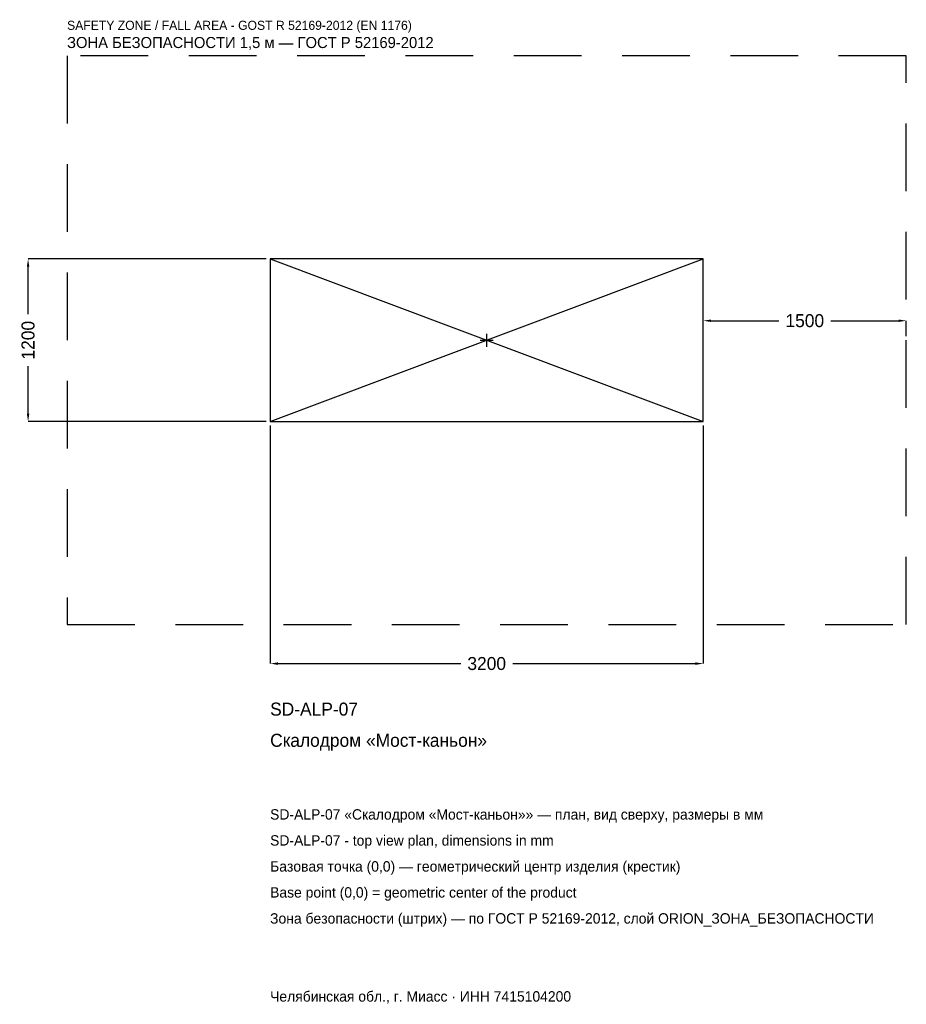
# Model space of a CAD drawing. Header units: metres. Extents: x -3450 to 3100, y -4904 to 2367.
import ezdxf

# ---------------------------------------------------------------- set-up
doc = ezdxf.new("R2010")
doc.units = ezdxf.units.M
doc.linetypes.add('DASHED', pattern=[800, 500, -300])
for name, color, linetype in [('ЗСК_ДАННЫЕ', 3, 'Continuous'), ('ЗСК_ЗОНА_БЕЗОПАСНОСТИ', 1, 'Continuous'), ('ЗСК_КОНТУР', 7, 'Continuous'), ('ЗСК_РАЗМЕРЫ', 8, 'Continuous')]:
    doc.layers.add(name, color=color, linetype=linetype)
doc.dimstyles.new('ORION', dxfattribs={"dimtxt": 96, "dimasz": 57.6, "dimexe": 1.25, "dimexo": 28.8, "dimtad": 1, "dimdec": 0, "dimcen": 2.5, "dimazin": 3, "dimtfac": 1, "dimtmove": 0, "dimatfit": 3})

# ---------------------------------------------------------------- blocks, each defined once
blk = doc.blocks.new('_CLOSEDFILLED')
at = {"color": 0, "linetype": 'BYBLOCK'}
blk.add_solid([(-1, 0.16), (0, 0), (-1, -0.16)], dxfattribs=at)
blk = doc.blocks.new('*D1')
for p, q in [((-1600, -628.8), (-1600, -2388)), ((1600, -628.8), (1600, -2388)), ((-1542.4, -2388), (-192, -2388)), ((192, -2388), (1542.4, -2388))]:
    blk.add_line(p, q)
at = {"layer": 'Defpoints'}
for p in [(-1600, -600), (1600, -600), (-1600, -2388)]:
    blk.add_point(p, dxfattribs=at)
at = {"layer": 'ЗСК_РАЗМЕРЫ', "xscale": 57.599999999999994, "yscale": 57.599999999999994, "rotation": 180}
blk.add_blockref('_CLOSEDFILLED', (-1600, -2388), dxfattribs=at)
at = {"layer": 'ЗСК_РАЗМЕРЫ', "xscale": 57.599999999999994, "yscale": 57.599999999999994}
blk.add_blockref('_CLOSEDFILLED', (1600, -2388), dxfattribs=at)
at = {"layer": 'ЗСК_РАЗМЕРЫ', "insert": (0, -2388), "char_height": 96, "attachment_point": 5}
blk.add_mtext('3200', dxfattribs=at)
blk = doc.blocks.new('*D2')
for p, q in [((-1628.8, 600), (-3388, 600)), ((-3388, 192), (-3388, 542.4)), ((-3388, -542.4), (-3388, -192)), ((-1628.8, -600), (-3388, -600))]:
    blk.add_line(p, q)
at = {"layer": 'Defpoints'}
for p in [(-1600, 600), (-3388, -600), (-1600, -600)]:
    blk.add_point(p, dxfattribs=at)
at = {"layer": 'ЗСК_РАЗМЕРЫ', "xscale": 57.599999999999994, "yscale": 57.599999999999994}
for p, rotation in [((-3388, 600), 90), ((-3388, -600), 270)]:
    blk.add_blockref('_CLOSEDFILLED', p, dxfattribs=dict(at, rotation=rotation))
at = {"layer": 'ЗСК_РАЗМЕРЫ', "insert": (-3388, 0), "char_height": 96, "attachment_point": 5, "rotation": 90}
blk.add_mtext('1200', dxfattribs=at)
blk = doc.blocks.new('*D3')
for p, q in [((1600, 28.8), (1600, 144)), ((1657.6, 144), (2158, 144)), ((2542, 144), (3042.4, 144)), ((3100, 28.8), (3100, 144))]:
    blk.add_line(p, q)
at = {"layer": 'Defpoints'}
for p in [(1600, 144), (1600, 0), (3100, 0)]:
    blk.add_point(p, dxfattribs=at)
at = {"layer": 'ЗСК_РАЗМЕРЫ', "xscale": 57.599999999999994, "yscale": 57.599999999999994, "rotation": 180}
blk.add_blockref('_CLOSEDFILLED', (1600, 144), dxfattribs=at)
at = {"layer": 'ЗСК_РАЗМЕРЫ', "xscale": 57.599999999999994, "yscale": 57.599999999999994}
blk.add_blockref('_CLOSEDFILLED', (3100, 144), dxfattribs=at)
at = {"layer": 'ЗСК_РАЗМЕРЫ', "insert": (2350, 144), "char_height": 96, "attachment_point": 5}
blk.add_mtext('1500', dxfattribs=at)
blk = doc.blocks.new('ОРИОН SD-ALP-07 Скалодром Мост-каньон')
at = {"layer": 'ЗСК_ЗОНА_БЕЗОПАСНОСТИ', "linetype": 'DASHED'}
blk.add_lwpolyline([(-3100, -2100), (3100, -2100), (3100, 2100), (-3100, 2100)], close=True, dxfattribs=at)
at = {"layer": 'ЗСК_КОНТУР'}
for p, q in [((-1600, -600), (1600, 600)), ((-1600, 600), (1600, -600))]:
    blk.add_line(p, q, dxfattribs=at)
blk.add_lwpolyline([(-1600, -600), (1600, -600), (1600, 600), (-1600, 600)], close=True, dxfattribs=at)
at = {"layer": 'ЗСК_РАЗМЕРЫ'}
for p, q in [((-48, 0), (48, 0)), ((0, -48), (0, 48))]:
    blk.add_line(p, q, dxfattribs=at)
at = {"layer": 'ЗСК_ДАННЫЕ'}
for tag, p in [('АРТИКУЛ', (-1600, -2772)), ('НАИМЕНОВАНИЕ', (-1600, -3002.4))]:
    blk.add_attdef(tag, p, '', height=96, dxfattribs=at)
at = {"layer": 'ЗСК_ДАННЫЕ', "flags": 1}
for tag, p in [('ПРОИЗВОДИТЕЛЬ', (-1600, -3232.8)), ('ТЕЛЕФОН', (-1600, -3463.2)), ('САЙТ', (-1600, -3924)), ('АДРЕС', (-1600, -4154.4)), ('РЕКВИЗИТЫ', (-1600, -4384.8)), ('ГАБАРИТЫ', (-1600, -4615.2)), ('ЗОНА_БЕЗОПАСНОСТИ', (-1600, -4845.6))]:
    blk.add_attdef(tag, p, '', height=96, dxfattribs=at)
at = {"layer": 'ЗСК_ЗОНА_БЕЗОПАСНОСТИ', "color": 1}
for s, height, p in [('SAFETY ZONE / FALL AREA - GOST R 52169-2012 (EN 1176)', 67.2, (-3100, 2292)), ('ЗОНА БЕЗОПАСНОСТИ 1,5 м — ГОСТ Р 52169-2012', 81.6, (-3100, 2157.6))]:
    blk.add_text(s, height=height, dxfattribs=at).set_placement(p)
at = {"layer": 'ЗСК_РАЗМЕРЫ'}
dim = blk.add_linear_dim(base=(-3388, -600), p1=(-1600, -600), p2=(-1600, 600), angle=90, dimstyle='ORION', dxfattribs=at)
dim.commit()
dim.dimension.update_dxf_attribs({"geometry": '*D2', "text_midpoint": (-3388, 0)})
for base, p1, p2, picture, middle in [((1600, 144), (1600, 0), (3100, 0), '*D3', (2350, 144)), ((-1600, -2388), (-1600, -600), (1600, -600), '*D1', (0, -2388))]:
    dim = blk.add_linear_dim(base=base, p1=p1, p2=p2, dimstyle='ORION', dxfattribs=at)
    dim.commit()
    dim.dimension.update_dxf_attribs({"geometry": picture, "text_midpoint": middle})

msp = doc.modelspace()

# ---------------------------------------------------------------- block references
msp.add_blockref('ОРИОН SD-ALP-07 Скалодром Мост-каньон', (0, 0)).add_auto_attribs({'АРТИКУЛ': 'SD-ALP-07', 'НАИМЕНОВАНИЕ': 'Скалодром «Мост-каньон»'})

# ---------------------------------------------------------------- texts
at = {"layer": 'ЗСК_ДАННЫЕ', "color": 3}
for s, p in [('SD-ALP-07 «Скалодром «Мост-каньон»» — план, вид сверху, размеры в мм', (-1600, -3540)), ('SD-ALP-07 - top view plan, dimensions in mm', (-1600, -3732)), ('Челябинская обл., г. Миасс · ИНН 7415104200', (-1600, -4884))]:
    msp.add_text(s, height=76.8, dxfattribs=at).set_placement(p)
at = {"layer": 'ЗСК_ДАННЫЕ', "color": 7}
for s, p in [('Базовая точка (0,0) — геометрический центр изделия (крестик)', (-1600, -3924)), ('Base point (0,0) = geometric center of the product', (-1600, -4116))]:
    msp.add_text(s, height=76.8, dxfattribs=at).set_placement(p)
at = {"layer": 'ЗСК_ДАННЫЕ', "color": 1}
msp.add_text('Зона безопасности (штрих) — по ГОСТ Р 52169-2012, слой ORION_ЗОНА_БЕЗОПАСНОСТИ', height=76.8, dxfattribs=at).set_placement((-1600, -4308))

doc.saveas('drawing.dxf')
